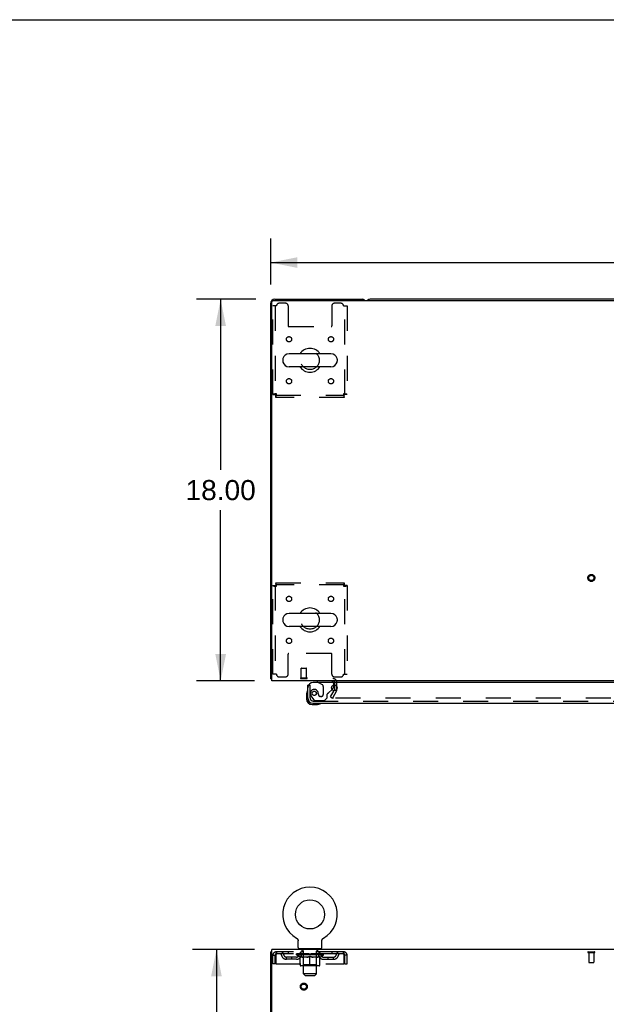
# Model space of a CAD drawing. Header units: inches. Extents: x 0 to 215, y 0 to 139.
# Tile 57 of 118: x 54 to 82, y 92 to 139. Entities that reach past the tile are written whole.
import ezdxf

# ---------------------------------------------------------------- set-up
doc = ezdxf.new("R2010")
doc.units = ezdxf.units.IN
doc.header["$LTSCALE"] = 11.804375
doc.header["$MEASUREMENT"] = 0
doc.linetypes.add('HIDDEN', pattern=[0.2, 0.1, -0.1])
doc.layers.get('0').update_dxf_attribs({"linetype": 'CONTINUOUS'})
for name, color, linetype in [('DEFAULT_2', 8, 'HIDDEN'), ('DIMENSIONS', 7, 'CONTINUOUS'), ('DOOR_ASSEMBLY', 7, 'CONTINUOUS')]:
    doc.layers.add(name, color=color, linetype=linetype)
doc.styles.get("Standard").update_dxf_attribs({"font": 'arial.ttf'})
doc.dimstyles.new('DIMSTYLE_1', dxfattribs={"dimtxt": 0.946875, "dimasz": 1.2625, "dimexe": 0.09, "dimexo": 0.07, "dimgap": 0.0375, "dimtad": 0, "dimtih": 1, "dimtoh": 1, "dimzin": 4, "dimdsep": 46, "dimtxsty": 'Standard', "dimblk": '_FILLED', "dimblk1": '_FILLED', "dimblk2": '_FILLED', "dimcen": 0.09, "dimadec": 3, "dimazin": 1, "dimtfac": 1, "dimtdec": 3, "dimtofl": 0, "dimtmove": 0, "dimatfit": 3, "dimldrblk": '_FILLED', "dimfxl": 0, "dimtolj": 1, "dimtzin": 4, "dimarcsym": 0})

# ---------------------------------------------------------------- blocks, each defined once
blk = doc.blocks.new('_FILLED')
at = {"color": 0, "linetype": 'ByBlock'}
blk.add_solid([(0, 0), (-1, 0.2), (-1, -0.2)], dxfattribs=at)
blk = doc.blocks.new('*D1')
at = {"layer": 'DIMENSIONS', "color": 2, "linetype": 'Continuous'}
for p, q in [((66.075, 126.376), (66.075, 128.551)), ((106.325, 126.376), (106.325, 128.551)), ((66.075, 127.415), (84.073, 127.415)), ((106.325, 127.415), (88.328, 127.415))]:
    blk.add_line(p, q, dxfattribs=at)
at = {"layer": 'DIMENSIONS', "color": 2, "linetype": 'Continuous', "xscale": 1.2625, "yscale": 1.2625, "zscale": 1.2625, "rotation": 180}
blk.add_blockref('_FILLED', (66.075, 127.415), dxfattribs=at)
at = {"layer": 'DIMENSIONS', "color": 2, "linetype": 'Continuous', "xscale": 1.2625, "yscale": 1.2625, "zscale": 1.2625}
blk.add_blockref('_FILLED', (106.325, 127.415), dxfattribs=at)
at = {"layer": 'DIMENSIONS', "color": 2, "linetype": 'Continuous', "insert": (86.2, 127.888), "char_height": 0.9469, "width": 3.30878, "attachment_point": 2, "line_spacing_factor": 0.9}
blk.add_mtext('40.25', dxfattribs=at)
blk = doc.blocks.new('*D7')
at = {"layer": 'DIMENSIONS', "color": 2, "linetype": 'Continuous'}
for p, q in [((65.381, 125.681), (62.579, 125.681)), ((63.715, 125.681), (63.715, 117.628)), ((63.715, 107.681), (63.715, 115.734)), ((65.304, 107.681), (62.579, 107.681))]:
    blk.add_line(p, q, dxfattribs=at)
at = {"layer": 'DIMENSIONS', "color": 2, "linetype": 'Continuous', "xscale": 1.2625, "yscale": 1.2625, "zscale": 1.2625}
for p, rotation in [((63.715, 125.681), 90), ((63.715, 107.681), 270)]:
    blk.add_blockref('_FILLED', p, dxfattribs=dict(at, rotation=rotation))
at = {"layer": 'DIMENSIONS', "color": 2, "linetype": 'Continuous', "insert": (63.715, 117.154), "char_height": 0.9469, "width": 3.30878, "attachment_point": 2, "line_spacing_factor": 0.9}
blk.add_mtext('18.00', dxfattribs=at)
blk = doc.blocks.new('*D19')
at = {"layer": 'DIMENSIONS', "color": 2, "linetype": 'Continuous'}
for p, q in [((65.304, 95.001), (62.38, 95.001)), ((63.516, 95.001), (63.516, 52.948)), ((63.516, 9.001), (63.516, 51.054)), ((65.304, 9.001), (62.38, 9.001))]:
    blk.add_line(p, q, dxfattribs=at)
at = {"layer": 'DIMENSIONS', "color": 2, "linetype": 'Continuous', "xscale": 1.2625, "yscale": 1.2625, "zscale": 1.2625}
for p, rotation in [((63.516, 95.001), 90), ((63.516, 9.001), 270)]:
    blk.add_blockref('_FILLED', p, dxfattribs=dict(at, rotation=rotation))
at = {"layer": 'DIMENSIONS', "color": 2, "linetype": 'Continuous', "insert": (63.516, 52.474), "char_height": 0.9469, "width": 3.30878, "attachment_point": 2, "line_spacing_factor": 0.9}
blk.add_mtext('86.00', dxfattribs=at)

msp = doc.modelspace()

# ---------------------------------------------------------------- linework, layer by layer
at = {"color": 7, "linetype": 'Continuous'}
for p, q in [((0, 138.875), (214.625, 138.875)), ((101.636, 125.681), (70.764, 125.681)), ((66.642, 122.85), (66.642, 122.762)), ((68.917, 123.112), (66.942, 123.112)), ((69.217, 122.85), (69.217, 122.762)), ((68.917, 122.5), (66.942, 122.5)), ((66.642, 110.6), (66.642, 110.512)), ((68.917, 110.862), (66.942, 110.862)), ((69.217, 110.6), (69.217, 110.512)), ((68.917, 110.25), (66.942, 110.25)), ((66.127, 107.785), (66.075, 107.785)), ((67.294, 95.539), (67.294, 95.539)), ((67.294, 95.539), (67.299, 95.536)), ((67.295, 95.538), (67.297, 95.537)), ((67.299, 95.536), (67.303, 95.534)), ((67.303, 95.534), (67.307, 95.531)), ((67.307, 95.531), (67.311, 95.528)), ((67.311, 95.528), (67.315, 95.525)), ((67.315, 95.525), (67.319, 95.521)), ((67.319, 95.521), (67.323, 95.518)), ((67.322, 95.518), (67.326, 95.514)), ((67.326, 95.514), (67.33, 95.511)), ((67.33, 95.511), (67.333, 95.507)), ((67.333, 95.507), (67.336, 95.503)), ((67.336, 95.503), (67.339, 95.499)), ((67.339, 95.499), (67.342, 95.495)), ((67.342, 95.495), (67.345, 95.49)), ((67.345, 95.49), (67.348, 95.486)), ((67.348, 95.486), (67.35, 95.482)), ((67.35, 95.482), (67.352, 95.477)), ((67.352, 95.477), (67.354, 95.472)), ((67.354, 95.473), (67.356, 95.468)), ((67.356, 95.468), (67.358, 95.463)), ((67.358, 95.463), (67.36, 95.458)), ((67.36, 95.458), (67.361, 95.453)), ((67.361, 95.453), (67.363, 95.448)), ((67.363, 95.449), (67.364, 95.444)), ((67.364, 95.444), (67.365, 95.439)), ((67.365, 95.439), (67.366, 95.434)), ((67.366, 95.434), (67.366, 95.429)), ((67.367, 95.1), (67.367, 95.414)), ((68.492, 95.423), (68.493, 95.429)), ((68.492, 95.418), (68.492, 95.423)), ((68.492, 95.418), (68.492, 95.423)), ((68.492, 95.414), (68.492, 95.418)), ((68.492, 95.1), (68.492, 95.414)), ((68.493, 95.434), (68.494, 95.439)), ((68.493, 95.429), (68.493, 95.434)), ((68.494, 95.439), (68.495, 95.444)), ((68.495, 95.444), (68.496, 95.449)), ((68.496, 95.448), (68.497, 95.453)), ((68.497, 95.453), (68.499, 95.458)), ((68.499, 95.458), (68.501, 95.463)), ((68.501, 95.463), (68.502, 95.468)), ((68.502, 95.468), (68.504, 95.473)), ((68.504, 95.472), (68.507, 95.477)), ((68.506, 95.477), (68.509, 95.482)), ((68.509, 95.482), (68.511, 95.486)), ((68.511, 95.486), (68.514, 95.49)), ((68.514, 95.49), (68.517, 95.495)), ((68.517, 95.495), (68.52, 95.499)), ((68.52, 95.499), (68.523, 95.503)), ((68.523, 95.503), (68.526, 95.507)), ((68.526, 95.507), (68.529, 95.511)), ((68.529, 95.511), (68.533, 95.514)), ((68.533, 95.514), (68.536, 95.518)), ((68.536, 95.518), (68.54, 95.521)), ((68.54, 95.521), (68.544, 95.525)), ((68.544, 95.525), (68.548, 95.528)), ((68.548, 95.528), (68.552, 95.531)), ((68.552, 95.531), (68.556, 95.534)), ((68.556, 95.534), (68.56, 95.536)), ((68.556, 95.534), (68.557, 95.535)), ((68.56, 95.536), (68.565, 95.539)), ((68.562, 95.537), (68.564, 95.538)), ((68.565, 95.539), (68.565, 95.539)), ((66.127, 94.897), (66.075, 94.897)), ((67.429, 95.031), (67.429, 95.001)), ((68.429, 95.031), (67.429, 95.031)), ((68.429, 95.031), (68.429, 95.001))]:
    msp.add_line(p, q, dxfattribs=at)
at = {"color": 3, "linetype": 'Continuous'}
for p, q in [((66.075, 107.785), (66.075, 125.492)), ((66.127, 107.681), (66.127, 125.569)), ((66.187, 125.629), (106.213, 125.629)), ((66.264, 125.681), (70.386, 125.681)), ((106.273, 107.681), (66.127, 107.681)), ((69.096, 107.277), (69.096, 107.483)), ((69.092, 107.26), (69.068, 107.219)), ((66.075, 9.105), (66.075, 94.897)), ((66.127, 91.644), (66.127, 95.001)), ((106.273, 95.001), (66.127, 95.001))]:
    msp.add_line(p, q, dxfattribs=at)
for points in [[(66.098, 107.765), (66.092, 107.768), (66.09, 107.77), (66.087, 107.771), (66.085, 107.773), (66.082, 107.774), (66.08, 107.776), (66.079, 107.777), (66.077, 107.779), (66.076, 107.781), (66.076, 107.782), (66.076, 107.784), (66.075, 107.785)], [(66.116, 107.753), (66.114, 107.755), (66.112, 107.757), (66.11, 107.759), (66.107, 107.76), (66.104, 107.762), (66.101, 107.764), (66.098, 107.765)]]:
    msp.add_lwpolyline(points, dxfattribs=at)
at = {"color": 7, "linetype": 'Continuous'}
msp.add_lwpolyline([(67.366, 95.429), (67.367, 95.423), (67.367, 95.418), (67.367, 95.414)], dxfattribs=at)
msp.add_circle((67.929, 96.659), 0.688, dxfattribs=at)
at = {"color": 3, "linetype": 'Continuous'}
for centre, radius, start, end in [((66.264, 125.492), 0.189, 90, 180), ((66.187, 125.569), 0.06, 90, 180), ((70.386, 125.492), 0.189, 46.487, 90), ((66.264, 107.87), 0.189, 218.2806, 223.5127), ((69.011, 107.596), 0.085, 4.0489, 90), ((69.063, 107.277), 0.033, 330, 360)]:
    msp.add_arc(centre, radius, start, end, dxfattribs=at)
at = {"color": 7, "linetype": 'Continuous'}
for centre, radius, start, end in [((70.764, 125.492), 0.189, 90, 133.4203), ((67.929, 122.806), 0.562, 32.9567, 147.0433), ((66.786, 122.85), 0.144, 164.3697, 180), ((66.786, 122.762), 0.144, 180, 195.6303), ((66.942, 122.806), 0.306, 90, 164.3697), ((66.942, 122.806), 0.306, 195.6303, 270), ((68.917, 122.806), 0.306, 15.6303, 90), ((68.917, 122.806), 0.306, 270, 344.3697), ((69.073, 122.85), 0.144, 0, 15.6303), ((69.073, 122.762), 0.144, 344.3697, 360), ((67.929, 122.806), 0.562, 212.956, 327.044), ((67.929, 110.556), 0.562, 32.9567, 147.0433), ((66.786, 110.6), 0.144, 164.3697, 180), ((66.942, 110.556), 0.306, 90, 164.3697), ((68.917, 110.556), 0.306, 15.6303, 90), ((69.073, 110.6), 0.144, 0, 15.6303), ((66.786, 110.512), 0.144, 180, 195.6303), ((66.942, 110.556), 0.306, 195.6303, 270), ((67.929, 110.556), 0.562, 212.956, 327.044), ((68.917, 110.556), 0.306, 270, 344.3697), ((69.073, 110.512), 0.144, 344.3697, 360), ((67.929, 96.659), 1.288, 299.5053, 240.4947), ((67.436, 95.1), 0.069, 180, 265), ((68.423, 95.1), 0.069, 275, 360)]:
    msp.add_arc(centre, radius, start, end, dxfattribs=at)
at = {"layer": 'DEFAULT_2', "color": 8, "linetype": 'HIDDEN'}
for p, q in [((66.773, 125.494), (66.471, 125.494)), ((69.387, 125.494), (69.086, 125.494)), ((66.179, 121.19), (66.179, 125.369)), ((66.346, 125.369), (66.179, 125.369)), ((66.283, 125.369), (66.283, 121.19)), ((66.898, 125.369), (66.898, 124.424)), ((68.961, 125.369), (68.961, 124.424)), ((69.512, 125.369), (69.679, 125.369)), ((69.575, 121.19), (69.575, 125.369)), ((69.679, 125.369), (69.679, 121.19)), ((66.928, 124.394), (68.931, 124.394)), ((66.179, 121.19), (66.283, 121.19)), ((66.313, 121.056), (66.313, 121.16)), ((66.313, 121.16), (69.545, 121.16)), ((69.545, 121.056), (66.313, 121.056)), ((69.545, 121.056), (69.545, 121.16)), ((69.679, 121.19), (69.575, 121.19)), ((66.179, 107.994), (66.179, 112.172)), ((66.179, 112.172), (66.283, 112.172)), ((66.283, 112.172), (66.283, 107.994)), ((66.313, 112.306), (66.313, 112.202)), ((66.313, 112.306), (69.545, 112.306)), ((69.545, 112.202), (66.313, 112.202)), ((69.545, 112.306), (69.545, 112.202)), ((69.575, 107.994), (69.575, 112.172)), ((69.679, 112.172), (69.575, 112.172)), ((69.679, 112.172), (69.679, 107.994)), ((66.898, 107.994), (66.898, 108.939)), ((68.931, 108.969), (66.928, 108.969)), ((68.961, 107.994), (68.961, 108.939)), ((67.514, 107.828), (67.514, 108.275)), ((67.524, 108.285), (67.752, 108.285)), ((67.762, 107.828), (67.762, 108.275)), ((66.346, 107.994), (66.179, 107.994)), ((66.471, 107.869), (66.773, 107.869)), ((67.496, 107.828), (67.78, 107.828)), ((67.496, 107.785), (67.78, 107.785)), ((69.086, 107.869), (69.387, 107.869)), ((69.512, 107.994), (69.679, 107.994)), ((69.096, 107.483), (69.096, 107.596)), ((69.2, 107.277), (69.2, 107.596)), ((68.896, 106.921), (69.068, 107.219)), ((68.896, 106.921), (68.986, 106.869)), ((69.182, 107.208), (68.986, 106.869)), ((103.369, 106.869), (69.032, 106.869)), ((67.301, 95.535), (67.303, 95.534)), ((66.346, 94.897), (66.346, 94.793)), ((69.512, 94.897), (66.346, 94.897)), ((69.512, 94.793), (66.346, 94.793)), ((66.898, 94.897), (66.898, 94.793)), ((67.296, 94.746), (67.296, 94.793)), ((67.306, 94.786), (67.306, 94.793)), ((67.314, 94.783), (67.314, 94.786)), ((67.314, 94.783), (68.544, 94.783)), ((67.323, 94.783), (67.323, 94.786)), ((67.324, 94.783), (67.324, 94.786)), ((67.334, 94.786), (67.334, 94.793)), ((67.351, 94.783), (67.351, 94.786)), ((67.352, 94.783), (67.352, 94.786)), ((67.381, 94.786), (67.381, 94.793)), ((67.395, 94.783), (67.395, 94.786)), ((67.398, 94.783), (67.398, 94.786)), ((67.602, 94.786), (67.401, 94.786)), ((67.444, 94.786), (67.444, 94.793)), ((67.446, 94.783), (67.446, 94.786)), ((67.446, 94.783), (67.446, 94.786)), ((67.449, 94.783), (67.449, 94.786)), ((67.457, 94.783), (67.457, 94.786)), ((67.457, 94.783), (67.457, 94.786)), ((67.46, 94.783), (67.46, 94.786)), ((67.463, 94.783), (67.463, 94.787)), ((67.468, 94.783), (67.468, 94.786)), ((67.482, 94.783), (67.482, 94.786)), ((67.492, 94.793), (67.492, 94.897)), ((67.5, 94.783), (67.5, 94.786)), ((67.501, 94.783), (67.501, 94.789)), ((67.521, 94.783), (67.521, 94.786)), ((67.521, 94.783), (67.521, 94.786)), ((67.522, 94.786), (67.522, 94.793)), ((67.526, 95.031), (67.526, 95.001)), ((67.532, 94.783), (67.532, 94.786)), ((67.536, 94.783), (67.536, 94.786)), ((67.545, 94.783), (67.545, 94.786)), ((67.557, 94.783), (67.557, 94.79)), ((67.564, 94.941), (67.564, 95.021)), ((67.572, 94.783), (67.572, 94.786)), ((67.634, 94.931), (67.574, 94.931)), ((67.575, 94.783), (67.575, 94.786)), ((67.603, 94.783), (67.603, 94.786)), ((67.669, 94.786), (67.608, 94.786)), ((67.613, 94.786), (67.613, 94.793)), ((67.62, 94.783), (67.62, 94.786)), ((67.624, 94.783), (67.624, 94.786)), ((67.629, 93.85), (67.629, 94.921)), ((67.63, 94.783), (67.63, 94.791)), ((67.634, 94.783), (67.634, 94.786)), ((67.645, 94.783), (67.645, 94.786)), ((67.67, 94.783), (67.67, 94.786)), ((67.744, 94.786), (67.685, 94.786)), ((67.706, 94.783), (67.706, 94.786)), ((67.713, 94.786), (67.713, 94.793)), ((67.717, 94.783), (67.717, 94.786)), ((67.719, 94.783), (67.719, 94.792)), ((67.722, 94.783), (67.722, 94.786)), ((67.729, 94.783), (67.729, 94.786)), ((67.744, 94.783), (67.744, 94.786)), ((67.825, 94.786), (67.77, 94.786)), ((67.784, 94.783), (67.784, 94.786)), ((67.815, 94.786), (67.929, 94.793)), ((67.819, 94.786), (67.819, 94.793)), ((67.82, 94.793), (67.819, 94.793)), ((67.82, 94.786), (67.82, 94.793)), ((67.82, 94.783), (67.82, 94.786)), ((67.824, 94.783), (67.824, 94.786)), ((67.825, 94.783), (67.825, 94.786)), ((67.825, 94.783), (67.825, 94.786)), ((67.909, 94.786), (67.86, 94.786)), ((67.866, 94.783), (67.866, 94.786)), ((67.909, 94.783), (67.909, 94.786)), ((67.927, 94.786), (67.927, 94.786)), ((67.927, 94.783), (67.927, 94.786)), ((67.927, 94.783), (67.927, 94.786)), ((67.929, 94.786), (67.929, 94.793)), ((67.932, 94.783), (67.932, 94.786)), ((67.932, 94.783), (67.932, 94.786)), ((67.932, 94.786), (67.932, 94.786)), ((67.934, 94.786), (67.998, 94.786)), ((67.95, 94.783), (67.95, 94.786)), ((67.966, 94.786), (67.966, 94.791)), ((67.966, 94.791), (68.044, 94.786)), ((67.988, 94.786), (67.988, 94.789)), ((67.993, 94.783), (67.993, 94.786)), ((68.034, 94.783), (68.034, 94.786)), ((68.034, 94.783), (68.034, 94.786)), ((68.034, 94.786), (68.088, 94.786)), ((68.035, 94.783), (68.035, 94.786)), ((68.039, 94.786), (68.039, 94.793)), ((68.039, 94.786), (68.039, 94.793)), ((68.039, 94.793), (68.039, 94.793)), ((68.039, 94.783), (68.039, 94.786)), ((68.075, 94.783), (68.075, 94.786)), ((68.114, 94.783), (68.114, 94.786)), ((68.114, 94.786), (68.174, 94.786)), ((68.13, 94.783), (68.13, 94.786)), ((68.137, 94.783), (68.137, 94.786)), ((68.14, 94.783), (68.14, 94.792)), ((68.142, 94.783), (68.142, 94.786)), ((68.146, 94.786), (68.146, 94.793)), ((68.153, 94.783), (68.153, 94.786)), ((68.189, 94.783), (68.189, 94.786)), ((68.189, 94.786), (68.251, 94.786)), ((68.213, 94.783), (68.213, 94.786)), ((68.284, 94.931), (68.224, 94.931)), ((68.224, 94.783), (68.224, 94.786)), ((68.229, 93.85), (68.229, 94.921)), ((68.229, 94.783), (68.229, 94.791)), ((68.235, 94.783), (68.235, 94.786)), ((68.239, 94.783), (68.239, 94.786)), ((68.246, 94.786), (68.246, 94.793)), ((68.256, 94.783), (68.256, 94.786)), ((68.256, 94.786), (68.458, 94.786)), ((68.284, 94.783), (68.284, 94.786)), ((68.287, 94.783), (68.287, 94.786)), ((68.294, 94.941), (68.294, 95.021)), ((68.302, 94.783), (68.302, 94.79)), ((68.313, 94.783), (68.313, 94.786)), ((68.323, 94.783), (68.323, 94.786)), ((68.327, 94.783), (68.327, 94.786)), ((68.332, 95.031), (68.332, 95.001)), ((68.336, 94.786), (68.336, 94.793)), ((68.338, 94.783), (68.338, 94.786)), ((68.338, 94.783), (68.338, 94.786)), ((68.358, 94.783), (68.358, 94.789)), ((68.359, 94.783), (68.359, 94.786)), ((68.367, 94.793), (68.367, 94.897)), ((68.377, 94.783), (68.377, 94.786)), ((68.391, 94.783), (68.391, 94.786)), ((68.395, 94.783), (68.395, 94.787)), ((68.399, 94.783), (68.399, 94.786)), ((68.402, 94.783), (68.402, 94.786)), ((68.402, 94.783), (68.402, 94.786)), ((68.409, 94.783), (68.409, 94.786)), ((68.412, 94.783), (68.412, 94.786)), ((68.413, 94.783), (68.413, 94.786)), ((68.415, 94.786), (68.415, 94.793)), ((68.461, 94.783), (68.461, 94.786)), ((68.463, 94.783), (68.463, 94.786)), ((68.478, 94.786), (68.478, 94.793)), ((68.506, 94.783), (68.506, 94.786)), ((68.508, 94.783), (68.508, 94.786)), ((68.524, 94.786), (68.524, 94.793)), ((68.535, 94.783), (68.535, 94.786)), ((68.536, 94.783), (68.536, 94.786)), ((68.544, 94.783), (68.544, 94.786)), ((68.553, 94.786), (68.553, 94.793)), ((68.563, 94.746), (68.563, 94.793)), ((68.961, 94.897), (68.961, 94.793)), ((69.512, 94.793), (69.512, 94.897)), ((81.058, 94.897), (81.342, 94.897)), ((81.058, 94.854), (81.342, 94.854)), ((81.076, 94.854), (81.076, 94.407)), ((81.324, 94.854), (81.324, 94.407)), ((66.179, 94.334), (66.179, 94.73)), ((66.179, 94.73), (66.283, 94.73)), ((66.283, 94.334), (66.179, 94.334)), ((66.283, 94.334), (66.283, 94.73)), ((66.313, 94.73), (66.313, 94.334)), ((66.313, 94.334), (69.545, 94.334)), ((66.815, 94.542), (66.815, 94.646)), ((67.298, 94.646), (66.815, 94.646)), ((67.298, 94.542), (66.815, 94.542)), ((67.065, 94.542), (67.065, 94.646)), ((67.455, 94.635), (67.296, 94.746)), ((68.563, 94.746), (67.296, 94.746)), ((67.455, 94.635), (67.466, 94.635)), ((67.466, 94.272), (67.466, 94.678)), ((67.788, 94.635), (67.608, 94.635)), ((67.617, 94.274), (67.617, 94.743)), ((67.929, 94.235), (67.929, 94.678)), ((68.251, 94.635), (68.071, 94.635)), ((68.242, 94.274), (68.242, 94.743)), ((68.393, 94.272), (68.393, 94.678)), ((68.393, 94.635), (68.403, 94.635)), ((68.403, 94.635), (68.563, 94.746)), ((68.561, 94.646), (69.044, 94.646)), ((68.561, 94.542), (69.044, 94.542)), ((68.794, 94.542), (68.794, 94.646)), ((69.044, 94.542), (69.044, 94.646)), ((69.545, 94.334), (69.545, 94.73)), ((69.575, 94.334), (69.575, 94.73)), ((69.679, 94.73), (69.575, 94.73)), ((69.575, 94.334), (69.679, 94.334)), ((69.679, 94.334), (69.679, 94.73)), ((81.086, 94.397), (81.314, 94.397)), ((68.356, 94.235), (67.503, 94.235)), ((67.617, 94.274), (67.577, 94.235)), ((68.242, 94.274), (67.617, 94.274)), ((67.698, 93.781), (67.629, 93.85)), ((68.229, 93.85), (67.629, 93.85)), ((68.16, 93.781), (68.229, 93.85)), ((68.242, 94.274), (68.282, 94.235)), ((67.698, 93.781), (68.16, 93.781))]:
    msp.add_line(p, q, dxfattribs=at)
for points in [[(66.346, 121.223), (66.328, 121.221), (66.309, 121.218), (66.291, 121.216), (66.274, 121.214), (66.258, 121.211), (66.242, 121.209), (66.228, 121.207), (66.216, 121.204), (66.205, 121.202), (66.196, 121.199), (66.189, 121.197), (66.184, 121.195), (66.18, 121.192), (66.179, 121.19)], [(66.346, 121.223), (66.339, 121.221), (66.332, 121.218), (66.326, 121.216), (66.319, 121.214), (66.313, 121.211), (66.307, 121.209), (66.302, 121.207), (66.297, 121.204), (66.293, 121.202), (66.29, 121.199), (66.287, 121.197), (66.285, 121.195), (66.284, 121.192), (66.283, 121.19)], [(66.313, 121.056), (66.316, 121.057), (66.318, 121.06), (66.32, 121.065), (66.323, 121.073), (66.325, 121.082), (66.328, 121.092), (66.33, 121.105), (66.332, 121.119), (66.335, 121.134), (66.337, 121.151), (66.339, 121.168), (66.342, 121.186), (66.344, 121.204), (66.346, 121.223)], [(66.313, 121.16), (66.316, 121.16), (66.318, 121.162), (66.32, 121.164), (66.323, 121.166), (66.325, 121.17), (66.328, 121.174), (66.33, 121.178), (66.332, 121.184), (66.335, 121.19), (66.337, 121.196), (66.339, 121.202), (66.342, 121.209), (66.344, 121.216), (66.346, 121.223)], [(69.575, 121.19), (69.575, 121.192), (69.574, 121.195), (69.572, 121.197), (69.569, 121.199), (69.566, 121.202), (69.562, 121.204), (69.557, 121.207), (69.552, 121.209), (69.546, 121.211), (69.54, 121.214), (69.533, 121.216), (69.526, 121.218), (69.519, 121.221), (69.512, 121.223)], [(69.512, 121.223), (69.515, 121.204), (69.517, 121.186), (69.519, 121.168), (69.522, 121.151), (69.524, 121.134), (69.527, 121.119), (69.529, 121.105), (69.531, 121.092), (69.534, 121.082), (69.536, 121.073), (69.538, 121.065), (69.541, 121.06), (69.543, 121.057), (69.545, 121.056)], [(69.679, 121.19), (69.678, 121.192), (69.675, 121.195), (69.67, 121.197), (69.663, 121.199), (69.654, 121.202), (69.643, 121.204), (69.631, 121.207), (69.617, 121.209), (69.601, 121.211), (69.585, 121.214), (69.568, 121.216), (69.55, 121.218), (69.531, 121.221), (69.512, 121.223)], [(69.512, 121.223), (69.515, 121.216), (69.517, 121.209), (69.519, 121.202), (69.522, 121.196), (69.524, 121.19), (69.527, 121.184), (69.529, 121.178), (69.531, 121.174), (69.534, 121.17), (69.536, 121.166), (69.538, 121.164), (69.541, 121.162), (69.543, 121.16), (69.545, 121.16)], [(66.179, 112.172), (66.18, 112.17), (66.184, 112.167), (66.189, 112.165), (66.196, 112.163), (66.205, 112.16), (66.216, 112.158), (66.228, 112.156), (66.242, 112.153), (66.258, 112.151), (66.274, 112.148), (66.291, 112.146), (66.309, 112.144), (66.328, 112.141), (66.346, 112.139)], [(66.283, 112.172), (66.284, 112.17), (66.285, 112.167), (66.287, 112.165), (66.29, 112.163), (66.293, 112.16), (66.297, 112.158), (66.302, 112.156), (66.307, 112.153), (66.313, 112.151), (66.319, 112.148), (66.326, 112.146), (66.332, 112.144), (66.339, 112.141), (66.346, 112.139)], [(66.346, 112.139), (66.344, 112.158), (66.342, 112.176), (66.339, 112.194), (66.337, 112.212), (66.335, 112.228), (66.332, 112.243), (66.33, 112.257), (66.328, 112.27), (66.325, 112.28), (66.323, 112.29), (66.32, 112.297), (66.318, 112.302), (66.316, 112.305), (66.313, 112.306)], [(66.346, 112.139), (66.344, 112.146), (66.342, 112.153), (66.339, 112.16), (66.337, 112.166), (66.335, 112.173), (66.332, 112.178), (66.33, 112.184), (66.328, 112.188), (66.325, 112.192), (66.323, 112.196), (66.32, 112.199), (66.318, 112.2), (66.316, 112.202), (66.313, 112.202)], [(69.545, 112.306), (69.543, 112.305), (69.541, 112.302), (69.538, 112.297), (69.536, 112.29), (69.534, 112.28), (69.531, 112.27), (69.529, 112.257), (69.527, 112.243), (69.524, 112.228), (69.522, 112.212), (69.519, 112.194), (69.517, 112.176), (69.515, 112.158), (69.512, 112.139)], [(69.545, 112.202), (69.543, 112.202), (69.541, 112.2), (69.538, 112.199), (69.536, 112.196), (69.534, 112.192), (69.531, 112.188), (69.529, 112.184), (69.527, 112.178), (69.524, 112.173), (69.522, 112.166), (69.519, 112.16), (69.517, 112.153), (69.515, 112.146), (69.512, 112.139)], [(69.512, 112.139), (69.519, 112.141), (69.526, 112.144), (69.533, 112.146), (69.54, 112.148), (69.546, 112.151), (69.552, 112.153), (69.557, 112.156), (69.562, 112.158), (69.566, 112.16), (69.569, 112.163), (69.572, 112.165), (69.574, 112.167), (69.575, 112.17), (69.575, 112.172)], [(69.512, 112.139), (69.531, 112.141), (69.55, 112.144), (69.568, 112.146), (69.585, 112.148), (69.601, 112.151), (69.617, 112.153), (69.631, 112.156), (69.643, 112.158), (69.654, 112.16), (69.663, 112.163), (69.67, 112.165), (69.675, 112.167), (69.678, 112.17), (69.679, 112.172)], [(69.014, 106.894), (69.013, 106.892), (69.013, 106.89), (69.012, 106.889), (69.012, 106.887), (69.012, 106.886)], [(69.012, 106.886), (69.012, 106.885), (69.012, 106.883), (69.013, 106.882), (69.013, 106.88), (69.014, 106.878), (69.015, 106.877), (69.016, 106.875), (69.017, 106.874), (69.019, 106.873), (69.021, 106.872), (69.022, 106.871)], [(69.032, 106.869), (69.03, 106.869), (69.028, 106.869), (69.026, 106.869), (69.024, 106.87), (69.022, 106.871)], [(66.346, 94.897), (66.344, 94.896), (66.342, 94.893), (66.339, 94.887), (66.337, 94.88), (66.335, 94.871), (66.332, 94.86), (66.33, 94.848), (66.328, 94.834), (66.325, 94.819), (66.323, 94.802), (66.32, 94.785), (66.318, 94.767), (66.316, 94.749), (66.313, 94.73)], [(66.346, 94.793), (66.344, 94.792), (66.342, 94.791), (66.339, 94.789), (66.337, 94.787), (66.335, 94.783), (66.332, 94.779), (66.33, 94.774), (66.328, 94.769), (66.325, 94.763), (66.323, 94.757), (66.32, 94.751), (66.318, 94.744), (66.316, 94.737), (66.313, 94.73)], [(69.545, 94.73), (69.543, 94.749), (69.541, 94.767), (69.538, 94.785), (69.536, 94.802), (69.534, 94.819), (69.531, 94.834), (69.529, 94.848), (69.527, 94.86), (69.524, 94.871), (69.522, 94.88), (69.519, 94.887), (69.517, 94.893), (69.515, 94.896), (69.512, 94.897)], [(69.545, 94.73), (69.543, 94.737), (69.541, 94.744), (69.538, 94.751), (69.536, 94.757), (69.534, 94.763), (69.531, 94.769), (69.529, 94.774), (69.527, 94.779), (69.524, 94.783), (69.522, 94.787), (69.519, 94.789), (69.517, 94.791), (69.515, 94.792), (69.512, 94.793)], [(67.466, 94.678), (67.492, 94.668), (67.517, 94.659), (67.542, 94.651), (67.567, 94.645), (67.591, 94.639), (67.616, 94.635)], [(67.608, 94.635), (67.585, 94.639), (67.561, 94.645), (67.538, 94.651), (67.514, 94.659), (67.49, 94.668), (67.466, 94.677)], [(67.778, 94.635), (67.803, 94.639), (67.828, 94.645), (67.853, 94.652), (67.878, 94.659), (67.904, 94.668), (67.929, 94.678)], [(67.929, 94.677), (67.905, 94.667), (67.881, 94.659), (67.858, 94.651), (67.834, 94.645), (67.811, 94.639), (67.788, 94.635)], [(67.929, 94.678), (67.955, 94.668), (67.981, 94.659), (68.006, 94.651), (68.031, 94.645), (68.056, 94.639), (68.08, 94.635)], [(68.071, 94.635), (68.047, 94.639), (68.024, 94.645), (68.001, 94.651), (67.977, 94.659), (67.953, 94.667), (67.929, 94.677)], [(68.243, 94.635), (68.268, 94.639), (68.292, 94.645), (68.317, 94.651), (68.342, 94.659), (68.367, 94.668), (68.393, 94.678)], [(68.393, 94.677), (68.368, 94.667), (68.344, 94.659), (68.321, 94.651), (68.297, 94.645), (68.274, 94.639), (68.251, 94.635)]]:
    msp.add_lwpolyline(points, dxfattribs=at)
for centre, radius in [((66.94, 123.796), 0.125), ((68.919, 123.796), 0.125), ((67.929, 122.806), 0.438), ((66.94, 121.816), 0.125), ((68.919, 121.816), 0.125), ((81.2, 112.535), 0.164), ((81.2, 112.535), 0.124), ((66.94, 111.546), 0.125), ((68.919, 111.546), 0.125), ((67.929, 110.556), 0.438), ((66.94, 109.566), 0.125), ((68.919, 109.566), 0.125), ((67.638, 93.251), 0.164), ((67.638, 93.251), 0.124)]:
    msp.add_circle(centre, radius, dxfattribs=at)
for centre, radius, start, end in [((66.471, 125.369), 0.125, 90, 180), ((66.773, 125.369), 0.125, 0, 90), ((69.086, 125.369), 0.125, 90, 180), ((69.387, 125.369), 0.125, 0, 90), ((66.928, 124.424), 0.03, 180, 270), ((68.931, 124.424), 0.03, 270, 360), ((66.928, 108.939), 0.03, 90, 180), ((68.931, 108.939), 0.03, 0, 90), ((67.524, 108.275), 0.01, 90, 180), ((67.752, 108.275), 0.01, 0, 90), ((66.471, 107.994), 0.125, 180, 270), ((66.773, 107.994), 0.125, 270, 360), ((67.496, 107.807), 0.0215, 90, 270), ((67.78, 107.807), 0.0215, 270, 90), ((69.086, 107.994), 0.125, 180, 270), ((69.011, 107.596), 0.189, 0, 90), ((69.387, 107.994), 0.125, 270, 360), ((69.063, 107.277), 0.137, 330, 360), ((66.346, 94.73), 0.167, 90, 180), ((66.346, 94.73), 0.063, 90, 180), ((66.526, 94.73), 0.167, 8.0716, 90), ((66.526, 94.73), 0.0625, 7.9863, 90), ((67.587, 94.73), 0.167, 90, 171.9284), ((67.436, 95.1), 0.069, 265, 270), ((67.586, 94.73), 0.0625, 90, 172.0137), ((67.554, 95.021), 0.01, 0, 90), ((67.574, 94.941), 0.01, 180, 270), ((67.577, 94.743), 0.0398, 0, 90), ((67.619, 94.921), 0.01, 0, 90), ((68.239, 94.921), 0.01, 90, 180), ((68.282, 94.743), 0.0398, 90, 180), ((68.272, 94.73), 0.167, 8.0716, 90), ((68.272, 94.73), 0.0625, 7.9863, 90), ((68.284, 94.941), 0.01, 270, 360), ((68.304, 95.021), 0.01, 90, 180), ((68.423, 95.1), 0.069, 270, 275), ((69.333, 94.73), 0.167, 90, 171.9284), ((69.333, 94.73), 0.0625, 90, 172.0137), ((69.512, 94.73), 0.167, 0, 90), ((69.512, 94.73), 0.063, 0, 90), ((81.058, 94.875), 0.0215, 90, 270), ((81.342, 94.875), 0.0215, 270, 90), ((66.815, 94.771), 0.229, 187.9863, 270), ((66.815, 94.771), 0.125, 188.0716, 270), ((67.298, 94.771), 0.125, 270, 351.9284), ((67.298, 94.771), 0.229, 270, 352.0137), ((68.561, 94.771), 0.229, 187.9863, 270), ((68.561, 94.771), 0.125, 188.0716, 270), ((69.044, 94.771), 0.125, 270, 351.9284), ((69.044, 94.771), 0.229, 270, 352.0137), ((81.086, 94.407), 0.01, 180, 270), ((81.314, 94.407), 0.01, 270, 360), ((67.503, 94.272), 0.0371, 180, 270), ((68.356, 94.272), 0.0371, 270, 360)]:
    msp.add_arc(centre, radius, start, end, dxfattribs=at)
for centre, major_axis, ratio, start_param, end_param in [((67.929, 94.793), (0.633, 0.007), 0.05963, 2.96643, 3.140963), ((67.276, 94.781), (0.198, 0), 0.060556, 0.430652, 1.470503), ((67.929, 94.793), (0.633, 0), 0.060556, -3.141593, -2.96706), ((67.276, 94.774), (0.198, 0.002), 0.05963, 1.376596, 1.469874), ((67.929, 94.793), (0.633, 0.013), 0.05688, 2.791345, 2.965878), ((67.252, 94.781), (0.198, 0.002), 0.05963, 0.25549, 1.295341), ((67.32, 94.781), (0.198, -0.002), 0.05963, 0.605815, 1.645666), ((67.929, 94.793), (0.633, -0.007), 0.05963, -2.96643, -2.791898), ((67.32, 94.774), (0.198, 0), 0.060556, 1.551758, 1.645036), ((67.252, 94.774), (0.198, 0.004), 0.05688, 1.20151, 1.294789), ((67.322, 94.777), (0.164, 0.002), 0.05963, 1.065228, 1.614276), ((67.302, 94.777), (0.164, 0.003), 0.05688, 0.890143, 1.43919), ((67.36, 94.777), (0.164, 0), 0.060556, 1.240391, 1.789438), ((67.929, 94.793), (0.633, 0.019), 0.052395, 2.616403, 2.790936), ((67.248, 94.781), (0.198, 0.004), 0.05688, 0.080405, 1.120256), ((67.383, 94.781), (0.198, -0.004), 0.05688, 0.7809, 1.820751), ((67.929, 94.793), (0.633, -0.013), 0.05688, -2.791345, -2.616812), ((67.383, 94.774), (0.198, -0.002), 0.05963, 1.72692, 1.820198), ((67.248, 94.774), (0.198, 0.006), 0.052395, 1.026568, 1.119847), ((67.301, 94.777), (0.164, 0.005), 0.052395, 0.715201, 1.264248), ((67.415, 94.777), (0.164, -0.002), 0.05963, 1.415553, 1.9646), ((67.929, 94.793), (0.633, 0.025), 0.046319, 2.441654, 2.616187), ((67.462, 94.781), (0.198, -0.006), 0.052395, 0.955842, 1.995693), ((67.265, 94.781), (0.198, 0.006), 0.052395, -0.094537, 0.945314), ((67.929, 94.793), (0.633, -0.019), 0.052395, -2.616403, -2.44187), ((67.462, 94.774), (0.198, -0.004), 0.05688, 1.902006, 1.995284), ((67.265, 94.774), (0.198, 0.008), 0.046319, 0.851819, 0.945098), ((67.32, 94.777), (0.164, 0.006), 0.046319, 0.540452, 1.089499), ((67.487, 94.777), (0.164, -0.003), 0.05688, 1.590638, 2.139686), ((67.929, 94.793), (0.633, 0.029), 0.038841, 2.267123, 2.441656), ((67.556, 94.781), (0.198, -0.008), 0.046319, 1.130591, 2.170442), ((67.302, 94.781), (0.198, 0.008), 0.046319, -0.269286, 0.770565), ((67.929, 94.793), (0.633, -0.025), 0.046319, -2.441654, -2.267121), ((67.556, 94.774), (0.198, -0.006), 0.052395, 2.076947, 2.170226), ((67.302, 94.774), (0.198, 0.009), 0.038841, 0.677289, 0.770567), ((67.357, 94.777), (0.164, 0.008), 0.038841, 0.365921, 0.914969), ((67.571, 94.777), (0.164, -0.005), 0.052395, 1.76558, 2.314627), ((67.929, 94.793), (0.633, 0.033), 0.030195, 2.09281, 2.267343), ((67.661, 94.781), (0.198, -0.009), 0.038841, 1.305122, 2.344973), ((67.359, 94.781), (0.198, 0.009), 0.038841, -0.443817, 0.596034), ((67.929, 94.793), (0.633, -0.029), 0.038841, -2.267123, -2.092591), ((67.661, 94.774), (0.198, -0.008), 0.046319, 2.251696, 2.344975), ((67.359, 94.774), (0.198, 0.01), 0.030195, 0.502975, 0.596254), ((67.411, 94.777), (0.164, 0.009), 0.030195, 0.191608, 0.740655), ((67.667, 94.777), (0.164, -0.006), 0.046319, 1.940329, 2.489376), ((67.432, 94.781), (0.198, 0.01), 0.030195, -0.61813, 0.421721), ((67.929, 94.793), (0.633, 0.036), 0.020645, 1.918687, 2.09322), ((67.774, 94.781), (0.198, -0.01), 0.030195, 1.479435, 2.519286), ((67.929, 94.793), (0.633, -0.033), 0.030195, -2.09281, -1.918277), ((67.774, 94.774), (0.198, -0.009), 0.038841, 2.426227, 2.519505), ((67.432, 94.774), (0.198, 0.011), 0.020645, 0.328852, 0.422131), ((67.481, 94.777), (0.164, 0.009), 0.020645, 0.017485, 0.566532), ((67.77, 94.777), (0.164, -0.008), 0.038841, 2.11486, 2.663907), ((67.521, 94.781), (0.198, 0.011), 0.020645, -0.792253, 0.247598), ((67.929, 94.793), (0.633, 0.038), 0.010478, 1.744704, 1.919237), ((67.891, 94.781), (0.198, -0.011), 0.020645, 1.653558, 2.693409), ((67.929, 94.793), (0.633, -0.036), 0.020645, -1.918687, -1.744154), ((67.891, 94.774), (0.198, -0.01), 0.030195, 2.60054, 2.693819), ((67.521, 94.774), (0.198, 0.012), 0.010478, 0.154869, 0.248148), ((67.565, 94.777), (0.164, 0.01), 0.010478, 6.126688, 6.675735), ((67.878, 94.777), (0.164, -0.009), 0.030195, 2.289173, 2.83822), ((67.622, 94.781), (0.198, 0.012), 0.010478, -0.966236, -0.000846), ((68.01, 94.781), (0.198, -0.012), 0.010478, 1.827541, 2.867392), ((67.929, 94.793), (0.633, -0.038), 0.010478, -1.744704, -1.563007), ((68.01, 94.774), (0.198, -0.011), 0.020645, 2.774664, 2.867942), ((67.988, 94.777), (0.164, -0.009), 0.020645, 2.463296, 3.012344), ((67.849, 94.781), (0.198, 0.012), 0.010478, 0.274201, 1.314052), ((67.763, 94.777), (0.164, 0.01), 0.010478, -0.000483, 0.504314), ((67.732, 94.774), (0.198, 0.012), 0.010478, 0.099668, 0.192946), ((67.929, 94.793), (0.633, 0.038), 0.010478, -1.571421, -1.396888), ((68.096, 94.777), (0.164, -0.01), 0.010478, 2.637279, 3.14189), ((68.127, 94.774), (0.198, -0.012), 0.010478, 2.74231, 2.948646), ((67.968, 94.781), (0.198, 0.011), 0.020645, 0.448184, 1.488034), ((67.871, 94.777), (0.164, 0.009), 0.020645, 0.129249, 0.678296), ((67.849, 94.774), (0.198, 0.011), 0.020645, 0.273651, 0.366929), ((67.929, 94.793), (0.633, 0.036), 0.020645, -1.397439, -1.222906), ((68.237, 94.781), (0.198, -0.012), 0.010478, -3.140747, -2.175357), ((67.929, 94.793), (0.633, -0.038), 0.010478, 1.222355, 1.396888), ((68.085, 94.781), (0.198, 0.01), 0.030195, 0.622307, 1.662158), ((67.981, 94.777), (0.164, 0.009), 0.030195, 0.303372, 0.852419), ((68.294, 94.777), (0.164, -0.01), 0.010478, 2.749043, 3.29809), ((68.338, 94.781), (0.198, -0.011), 0.020645, 2.893995, 3.933846), ((67.968, 94.774), (0.198, 0.01), 0.030195, 0.447774, 0.541052), ((68.338, 94.774), (0.198, -0.012), 0.010478, 2.893445, 2.986723), ((67.929, 94.793), (0.633, 0.033), 0.030195, -1.223315, -1.048783), ((67.929, 94.793), (0.633, -0.036), 0.020645, 1.048373, 1.222906), ((68.198, 94.781), (0.198, 0.009), 0.038841, 0.79662, 1.836471), ((68.089, 94.777), (0.164, 0.008), 0.038841, 0.477686, 1.026733), ((68.378, 94.777), (0.164, -0.009), 0.020645, 2.57506, 3.124108), ((68.427, 94.781), (0.198, -0.01), 0.030195, 2.719872, 3.759723), ((68.303, 94.781), (0.198, 0.008), 0.046319, 0.971151, 2.011002), ((68.085, 94.774), (0.198, 0.009), 0.038841, 0.622087, 0.715366), ((68.427, 94.774), (0.198, -0.011), 0.020645, 2.719462, 2.812741), ((67.929, 94.793), (0.633, 0.029), 0.038841, -1.049002, -0.874469), ((67.929, 94.793), (0.633, -0.033), 0.030195, 0.87425, 1.048783), ((68.192, 94.777), (0.164, 0.006), 0.046319, 0.652216, 1.201263), ((68.396, 94.781), (0.198, 0.006), 0.052395, 1.1459, 2.185751), ((68.448, 94.777), (0.164, -0.009), 0.030195, 2.400937, 2.949985), ((68.5, 94.781), (0.198, -0.009), 0.038841, 2.545558, 3.585409), ((68.288, 94.777), (0.164, 0.005), 0.052395, 0.826965, 1.376012), ((68.198, 94.774), (0.198, 0.008), 0.046319, 0.796618, 0.889896), ((68.5, 94.774), (0.198, -0.01), 0.030195, 2.545339, 2.638617), ((68.476, 94.781), (0.198, 0.004), 0.05688, 1.320842, 2.360692), ((67.929, 94.793), (0.633, 0.025), 0.046319, -0.874471, -0.699939), ((67.929, 94.793), (0.633, -0.029), 0.038841, 0.699936, 0.874469), ((68.556, 94.781), (0.198, -0.008), 0.046319, 2.371028, 3.410879), ((68.502, 94.777), (0.164, -0.008), 0.038841, 2.226624, 2.775671), ((68.538, 94.781), (0.198, 0.002), 0.05963, 1.495927, 2.535778), ((68.372, 94.777), (0.164, 0.003), 0.05688, 1.001907, 1.550954), ((68.594, 94.781), (0.198, -0.006), 0.052395, 2.196279, 3.23613), ((68.539, 94.777), (0.164, -0.006), 0.046319, 2.052093, 2.601141), ((68.303, 94.774), (0.198, 0.006), 0.052395, 0.971367, 1.064645), ((68.583, 94.781), (0.198, 0), 0.060556, 1.671089, 2.71094), ((68.556, 94.774), (0.198, -0.009), 0.038841, 2.371026, 2.464304), ((68.611, 94.781), (0.198, -0.004), 0.05688, 2.021337, 3.061188), ((67.929, 94.793), (0.633, 0.019), 0.052395, -0.699723, -0.52519), ((67.929, 94.793), (0.633, -0.025), 0.046319, 0.525406, 0.699939), ((68.607, 94.781), (0.198, -0.002), 0.05963, 1.846251, 2.886102), ((68.443, 94.777), (0.164, 0.002), 0.05963, 1.176993, 1.72604), ((68.558, 94.777), (0.164, -0.005), 0.052395, 1.877344, 2.426392), ((68.499, 94.777), (0.164, 0), 0.060556, 1.352155, 1.901202), ((68.557, 94.777), (0.164, -0.003), 0.05688, 1.702402, 2.25145), ((68.537, 94.777), (0.164, -0.002), 0.05963, 1.527317, 2.076364), ((68.396, 94.774), (0.198, 0.004), 0.05688, 1.146309, 1.239587), ((68.594, 94.774), (0.198, -0.008), 0.046319, 2.196495, 2.289773), ((67.929, 94.793), (0.633, 0.013), 0.05688, -0.524781, -0.350248), ((67.929, 94.793), (0.633, -0.019), 0.052395, 0.350657, 0.52519), ((68.476, 94.774), (0.198, 0.002), 0.05963, 1.321394, 1.414673), ((68.611, 94.774), (0.198, -0.006), 0.052395, 2.021746, 2.115024), ((67.929, 94.793), (0.633, 0.007), 0.05963, -0.349695, -0.175162), ((67.929, 94.793), (0.633, -0.013), 0.05688, 0.175715, 0.350248), ((68.538, 94.774), (0.198, 0), 0.060556, 1.496556, 1.589835), ((68.607, 94.774), (0.198, -0.004), 0.05688, 1.846804, 1.940083), ((68.583, 94.774), (0.198, -0.002), 0.05963, 1.671719, 1.764997), ((67.929, 94.793), (0.633, 0), 0.060556, -0.174533, 0), ((67.929, 94.793), (0.633, -0.007), 0.05963, 0.000629, 0.175162)]:
    msp.add_ellipse(centre, major_axis=major_axis, ratio=ratio, start_param=start_param, end_param=end_param, dxfattribs=at)
at = {"layer": 'DOOR_ASSEMBLY', "color": 3, "linetype": 'Continuous'}
for p, q in [((67.825, 106.87), (67.825, 107.477)), ((103.993, 107.602), (68.075, 107.602)), ((68.072, 106.623), (103.766, 106.623))]:
    msp.add_line(p, q, dxfattribs=at)
at = {"layer": 'DOOR_ASSEMBLY', "color": 7, "linetype": 'Continuous'}
for p, q in [((67.859, 107.477), (67.825, 107.477)), ((68.267, 107.681), (68.267, 107.642)), ((68.267, 107.642), (68.336, 107.602)), ((68.968, 107.274), (69.025, 107.331)), ((69.054, 107.401), (69.054, 107.483)), ((67.765, 107.082), (67.765, 106.826)), ((67.825, 106.87), (67.825, 106.826)), ((68.028, 106.563), (68.285, 106.563))]:
    msp.add_line(p, q, dxfattribs=at)
at = {"layer": 'DOOR_ASSEMBLY', "color": 8, "linetype": 'HIDDEN'}
for p, q in [((67.929, 107.477), (67.859, 107.477)), ((67.929, 107.477), (67.929, 106.87)), ((68.897, 107.681), (68.267, 107.681)), ((68.336, 107.602), (68.506, 107.504)), ((68.555, 107.418), (68.555, 107.038)), ((69.054, 107.483), (69.054, 107.524)), ((68.004, 106.926), (68.105, 106.782)), ((68.326, 107.038), (68.326, 107.027)), ((68.457, 106.94), (68.424, 106.94)), ((68.621, 106.748), (68.747, 106.874)), ((68.747, 106.874), (68.747, 107.053)), ((68.806, 107.112), (68.968, 107.274)), ((68.072, 106.727), (103.766, 106.727)), ((68.17, 106.748), (68.621, 106.748))]:
    msp.add_line(p, q, dxfattribs=at)
at = {"layer": 'DOOR_ASSEMBLY', "color": 3, "linetype": 'Continuous'}
msp.add_circle((69.075, 107.352), 0.133, dxfattribs=at)
at = {"layer": 'DOOR_ASSEMBLY', "color": 8, "linetype": 'HIDDEN'}
msp.add_circle((68.129, 107.09), 0.101, dxfattribs=at)
at = {"layer": 'DOOR_ASSEMBLY', "color": 3, "linetype": 'Continuous'}
for centre, radius, start, end in [((68.075, 107.352), 0.25, 90, 180), ((68.072, 106.87), 0.246, 180, 270)]:
    msp.add_arc(centre, radius, start, end, dxfattribs=at)
at = {"layer": 'DOOR_ASSEMBLY', "color": 8, "linetype": 'HIDDEN'}
for centre, radius, start, end in [((68.455, 107.418), 0.1, 0, 59.908), ((68.897, 107.524), 0.157, 0, 29.8303), ((68.072, 106.87), 0.142, 180, 270), ((68.129, 107.09), 0.187, 17.8482, 196.8439), ((68.32, 107.148), 0.386, 196.8439, 215.1), ((67.934, 107.027), 0.393, 1.6599, 17.9298), ((68.424, 107.038), 0.098, 180, 270), ((68.457, 107.038), 0.098, 270, 360), ((68.786, 107.053), 0.039, 111.6096, 180), ((68.735, 107.182), 0.1, 291.6096, 315), ((68.17, 106.827), 0.079, 215.1, 270)]:
    msp.add_arc(centre, radius, start, end, dxfattribs=at)
at = {"layer": 'DOOR_ASSEMBLY', "color": 7, "linetype": 'Continuous'}
for centre, radius, start, end in [((68.897, 107.524), 0.157, 29.8303, 90), ((68.954, 107.401), 0.1, 315, 360), ((68.015, 107.082), 0.25, 149.1101, 180), ((67.814, 107.203), 0.015, 96.3796, 149.1101), ((67.81, 107.203), 0.015, 0, 83.6204), ((68.028, 106.826), 0.263, 180, 270), ((68.028, 106.826), 0.203, 180, 270), ((68.285, 106.813), 0.25, 270, 300.8899), ((68.405, 106.608), 0.015, 6.3796, 90), ((68.405, 106.611), 0.015, 300.8899, 353.6204)]:
    msp.add_arc(centre, radius, start, end, dxfattribs=at)

# ---------------------------------------------------------------- dimensions: what is measured, and where the dimension line sits
at = {"layer": 'DIMENSIONS', "color": 2, "linetype": 'Continuous'}
for base, p1, p2, angle, picture, middle in [((66.075, 127.415), (106.325, 128.621), (66.075, 128.621), 180, '*D1', (86.179, 127.41)), ((63.715, 107.681), (65.451, 125.681), (65.374, 107.681), 270, '*D7', (63.756, 116.676)), ((63.516, 9.001), (65.374, 95.001), (65.374, 9.001), 270, '*D19', (63.51, 51.996))]:
    dim = msp.add_linear_dim(base=base, p1=p1, p2=p2, angle=angle, dimstyle='DIMSTYLE_1', dxfattribs=at)
    dim.commit()
    dim.dimension.update_dxf_attribs({"geometry": picture, "text_midpoint": middle, "dimtype": 160})

doc.saveas('drawing.dxf')
